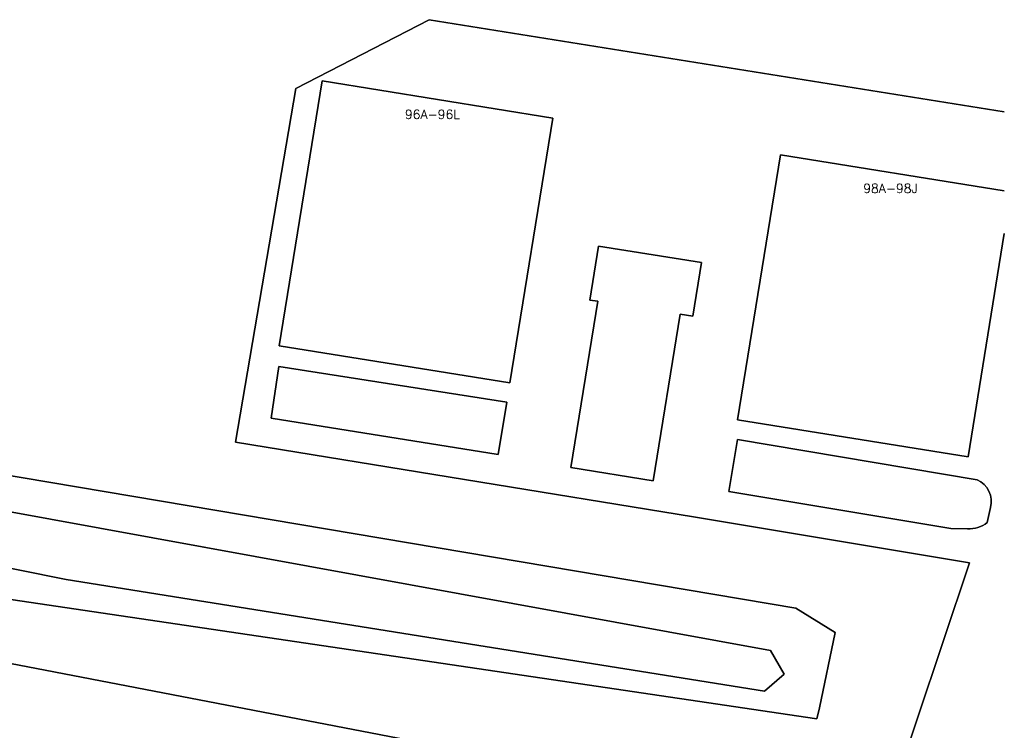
# Model space of a CAD drawing. Header units: metres. Extents: x 108000 to 109000, y 423000 to 423600.
# Tile 71 of 88: x 108935 to 109000, y 423144 to 423191. Entities that reach past the tile are written whole.
import ezdxf

# ---------------------------------------------------------------- set-up
doc = ezdxf.new("R2010")
doc.units = ezdxf.units.M
doc.header["$MEASUREMENT"] = 0
for name, color, linetype in [('Erf', 10, 'Continuous'), ('groenvoorziening', 10, 'Continuous'), ('Huisnummers', 10, 'Continuous'), ('oever_ slootkant', 10, 'Continuous'), ('onverhard', 10, 'Continuous'), ('pand', 10, 'Continuous'), ('waterloop_ sloot', 10, 'Continuous')]:
    doc.layers.add(name, color=color, linetype=linetype)
doc.styles.get("Standard").update_dxf_attribs({"font": 'txt.shx'})

# ---------------------------------------------------------------- blocks, each defined once
blk = doc.blocks.new('308_ACAD_1_FMEBLOCK8')
at = {"layer": 'onverhard', "color": 255}
blk.add_lwpolyline([(55.712, -28.859), (17.769, -22.771), (8.965, -27.325), (4.989, -50.66), (35.208, -55.602), (53.424, -58.638), (48.199, -74.224, -0.418631), (44.951, -75.848), (-11.126, -65.028), (-23.341, -60.792), (-29.554, -58.744, 0.382566), (-34.814, -62.31), (-52.747, -114.627), (-55.712, -122.973)], format="xyb", dxfattribs=at)

msp = doc.modelspace()

# ---------------------------------------------------------------- linework, layer by layer
at = {"layer": 'Erf', "color": 52, "true_color": 0xd2d200}
for points in [[(108992.487, 423139.219), (108997.712, 423154.805), (108979.496, 423157.841), (108949.277, 423162.783), (108953.253, 423186.118), (108962.057, 423190.672), (109000, 423184.584)], [(108907.885, 423165.042), (108986.237, 423151.806), (108988.844, 423150.202), (108987.813, 423145.246), (108987.641, 423144.501), (108906.08, 423156.591), (108907.885, 423165.042)]]:
    msp.add_lwpolyline(points, dxfattribs=at)
msp.add_lwpolyline([(108891.541, 423098.816), (108909.474, 423151.133, -0.382566), (108914.734, 423154.699), (108920.947, 423152.651), (108933.162, 423148.415), (108989.239, 423137.595, 0.418631)], format="xyb", dxfattribs=at)
at = {"layer": 'groenvoorziening', "color": 3}
msp.add_lwpolyline([(108952.137, 423167.778), (108951.643, 423164.354), (108966.611, 423161.953), (108967.175, 423165.413), (108952.137, 423167.778)], dxfattribs=at)
msp.add_lwpolyline([(108982.391, 423162.942), (108981.826, 423159.518), (108996.476, 423157.082), (108997.57, 423157.046, 0.174084), (108998.877, 423157.47), (108999.088, 423158.459, 0.373202), (108998.206, 423160.294), (108982.391, 423162.942)], format="xyb", dxfattribs=at)
at = {"layer": 'oever_ slootkant', "color": 92, "true_color": 0x00c300}
for points in [[(108907.885, 423165.042), (108906.08, 423156.591), (108987.641, 423144.501), (108987.813, 423145.246), (108988.844, 423150.202), (108986.237, 423151.806), (108907.885, 423165.042)], [(108910.03, 423159.359), (108909.465, 423159.571), (108909.571, 423161.053), (108909.818, 423162.677), (108984.571, 423149.015), (108985.488, 423147.462), (108984.182, 423146.332), (108938.113, 423153.71), (108910.03, 423159.359)]]:
    msp.add_lwpolyline(points, dxfattribs=at)
at = {"layer": 'onverhard', "color": 255}
for points in [[(108955.002, 423186.637), (108970.214, 423184.178), (108967.386, 423166.685), (108952.174, 423169.144), (108955.002, 423186.637)], [(109000, 423176.557), (108997.614, 423161.798), (108982.401, 423164.258), (108985.229, 423181.751), (109000, 423179.362)], [(108973.18, 423172.08), (108972.669, 423172.161), (108973.231, 423175.708), (108980.024, 423174.632), (108979.463, 423171.085), (108978.612, 423171.22), (108976.834, 423160.223), (108971.406, 423161.101), (108973.18, 423172.08)], [(108952.137, 423167.778), (108967.175, 423165.413), (108966.611, 423161.953), (108951.643, 423164.354), (108952.137, 423167.778)]]:
    msp.add_lwpolyline(points, dxfattribs=at)
msp.add_lwpolyline([(108982.391, 423162.942), (108998.206, 423160.294, -0.373202), (108999.088, 423158.459), (108998.877, 423157.47, -0.174084), (108997.57, 423157.046), (108996.476, 423157.082), (108981.826, 423159.518), (108982.391, 423162.942)], format="xyb", dxfattribs=at)
at = {"layer": 'pand', "color": 1}
for points in [[(108955.002, 423186.637), (108952.174, 423169.144), (108967.386, 423166.685), (108970.214, 423184.178), (108955.002, 423186.637)], [(109000, 423179.362), (108985.229, 423181.751), (108982.401, 423164.258), (108997.614, 423161.798), (109000, 423176.557)], [(108973.18, 423172.08), (108971.406, 423161.101), (108976.834, 423160.223), (108978.612, 423171.22), (108979.463, 423171.085), (108980.024, 423174.632), (108973.231, 423175.708), (108972.669, 423172.161), (108973.18, 423172.08)]]:
    msp.add_lwpolyline(points, dxfattribs=at)
at = {"layer": 'waterloop_ sloot', "color": 5}
msp.add_lwpolyline([(108910.03, 423159.359), (108938.113, 423153.71), (108984.182, 423146.332), (108985.488, 423147.462), (108984.571, 423149.015), (108909.818, 423162.677), (108909.571, 423161.053), (108909.465, 423159.571), (108910.03, 423159.359)], dxfattribs=at)

# ---------------------------------------------------------------- block references
at = {"layer": 'onverhard', "color": 255}
msp.add_blockref('308_ACAD_1_FMEBLOCK8', (108944.288, 423213.443), dxfattribs=at)

# ---------------------------------------------------------------- texts
at = {"layer": 'Huisnummers', "color": 255}
for s, p in [('96A-96L', (108960.46, 423184.119)), ('98A-98J', (108990.692, 423179.23))]:
    msp.add_text(s, height=0.6, dxfattribs=at).set_placement(p)

doc.saveas('drawing.dxf')
